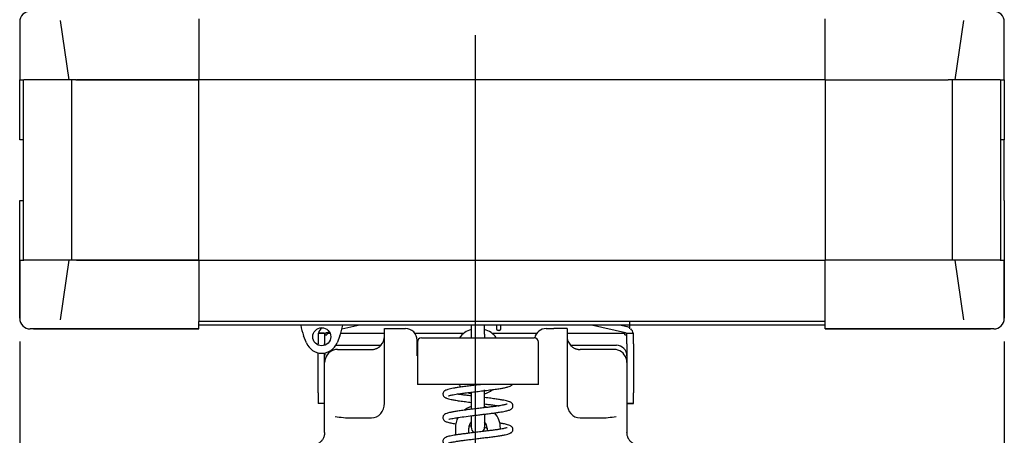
# Model space of a CAD drawing. Header units: millimetres. Extents: x 1138 to 3437, y -700 to 926.
# Tile 44 of 48: x 2355 to 2818, y 305 to 500. Entities that reach past the tile are written whole.
import ezdxf

# ---------------------------------------------------------------- set-up
doc = ezdxf.new("R2010")
doc.units = ezdxf.units.MM
doc.dimstyles.get("Standard").update_dxf_attribs({"dimtxt": 20, "dimasz": 10, "dimexe": 11, "dimexo": 11, "dimgap": 11, "dimtad": 0, "dimtih": 1, "dimtoh": 1, "dimdsep": 46, "dimtxsty": 'Standard', "dimcen": 0.09, "dimclrd": 256, "dimclre": 256, "dimclrt": 256, "dimadec": 0, "dimazin": 0, "dimtfac": 1, "dimtofl": 0, "dimtmove": 0, "dimatfit": 3, "dimfxl": 1, "dimtolj": 1, "dimtzin": 0, "dimarcsym": 0})

# ---------------------------------------------------------------- blocks, each defined once
blk = doc.blocks.new('*D7')
at = {"lineweight": -2, "transparency": 16777216}
for p, q in [((2354.7, 348.75), (2354.7, 8.66)), ((2818.2, 348.75), (2818.2, 8.66)), ((2364.7, 19.66), (2548.78, 19.66)), ((2808.2, 19.66), (2624.11, 19.66))]:
    blk.add_line(p, q, dxfattribs=at)
at = {"lineweight": 18, "transparency": 16777216}
for points in [[(2364.7, 21.33), (2364.7, 17.99), (2354.7, 19.66)], [(2808.2, 21.33), (2808.2, 17.99), (2818.2, 19.66)]]:
    blk.add_solid(points, dxfattribs=at)
at = {"layer": 'Defpoints', "color": 0, "lineweight": 18, "transparency": 16777216}
for p in [(2354.7, 359.75), (2818.2, 359.75), (2818.2, 19.66)]:
    blk.add_point(p, dxfattribs=at)
at = {"lineweight": 18, "transparency": 16777216, "insert": (2586.45, 19.66), "char_height": 20, "attachment_point": 5}
blk.add_mtext('\\A1;467', dxfattribs=at)
blk = doc.blocks.new('*D8')
at = {"lineweight": -2, "transparency": 16777216}
for p, q in [((2569.15, 493.05), (2569.15, 74.71)), ((2354.7, 348.75), (2354.7, 74.71)), ((2364.7, 85.71), (2427.59, 85.71)), ((2559.15, 85.71), (2496.26, 85.71))]:
    blk.add_line(p, q, dxfattribs=at)
at = {"lineweight": 18, "transparency": 16777216}
for points in [[(2364.7, 87.38), (2364.7, 84.05), (2354.7, 85.71)], [(2559.15, 87.38), (2559.15, 84.05), (2569.15, 85.71)]]:
    blk.add_solid(points, dxfattribs=at)
at = {"layer": 'Defpoints', "color": 0, "lineweight": 18, "transparency": 16777216}
for p in [(2569.15, 504.05), (2354.7, 359.75), (2569.15, 85.71)]:
    blk.add_point(p, dxfattribs=at)
at = {"lineweight": 18, "transparency": 16777216, "insert": (2461.92, 85.71), "char_height": 20, "attachment_point": 5}
blk.add_mtext('\\A1;218', dxfattribs=at)

msp = doc.modelspace()

# ---------------------------------------------------------------- linework, layer by layer
for p, q in [((2438.998, 500.785), (2438.998, 472.049)), ((2733.898, 472.049), (2733.898, 500.785)), ((2354.698, 499.349), (2354.698, 472.049)), ((2354.698, 499.349), (2354.698, 472.049)), ((2373.805, 500.045), (2377.822, 472.049)), ((2795.074, 472.049), (2799.09, 500.045)), ((2818.198, 472.049), (2818.198, 499.349)), ((2818.198, 472.049), (2818.198, 499.349)), ((2354.698, 443.849), (2354.698, 472.049)), ((2354.698, 472.049), (2356.658, 472.049)), ((2356.498, 387.049), (2356.498, 472.049)), ((2356.498, 387.049), (2356.498, 472.049)), ((2376.356, 472.049), (2356.658, 472.049)), ((2381.072, 472.049), (2376.356, 472.049)), ((2379.167, 387.049), (2379.167, 472.049)), ((2381.072, 472.049), (2438.998, 472.049)), ((2733.898, 472.035), (2381.398, 472.035)), ((2438.998, 387.049), (2438.998, 472.049)), ((2733.898, 472.049), (2733.898, 387.049)), ((2733.898, 472.049), (2791.823, 472.049)), ((2796.539, 472.049), (2791.823, 472.049)), ((2793.729, 472.049), (2793.729, 387.049)), ((2816.237, 472.049), (2796.539, 472.049)), ((2816.237, 472.049), (2818.198, 472.049)), ((2816.398, 472.049), (2816.398, 387.049)), ((2816.398, 472.049), (2816.398, 387.049)), ((2818.198, 472.049), (2818.198, 443.849)), ((2356.498, 443.849), (2354.698, 443.849)), ((2818.198, 443.849), (2816.398, 443.849)), ((2817.898, 443.848), (2817.898, 415.251)), ((2354.698, 387.049), (2354.698, 415.249)), ((2354.698, 415.249), (2356.498, 415.249)), ((2818.198, 415.249), (2818.198, 387.049)), ((2354.698, 387.049), (2354.698, 359.749)), ((2354.698, 387.049), (2356.658, 387.049)), ((2354.698, 359.749), (2354.698, 387.049)), ((2376.356, 387.049), (2356.658, 387.049)), ((2377.822, 387.049), (2373.805, 359.054)), ((2381.072, 387.049), (2376.356, 387.049)), ((2438.998, 387.049), (2381.072, 387.049)), ((2381.398, 387.064), (2733.898, 387.064)), ((2438.998, 387.049), (2438.998, 358.314)), ((2733.898, 354.749), (2733.898, 387.049)), ((2791.823, 387.049), (2733.898, 387.049)), ((2796.539, 387.049), (2791.823, 387.049)), ((2799.09, 359.054), (2795.074, 387.049)), ((2816.237, 387.049), (2796.539, 387.049)), ((2816.237, 387.049), (2818.198, 387.049)), ((2818.198, 359.749), (2818.198, 387.049)), ((2818.198, 387.049), (2818.198, 359.749)), ((2438.998, 354.749), (2438.998, 358.314)), ((2439, 358.44), (2733.898, 358.44)), ((2641.898, 354.749), (2641.898, 358.314)), ((2361.168, 354.749), (2359.698, 354.749)), ((2361.157, 354.749), (2376.939, 354.749)), ((2376.949, 354.749), (2361.168, 354.749)), ((2376.949, 354.749), (2438.998, 354.749)), ((2438.998, 354.749), (2376.949, 354.749)), ((2733.898, 356.549), (2439, 356.549)), ((2495.216, 352.695), (2498.216, 352.695)), ((2498.216, 352.695), (2495.216, 352.695)), ((2495.216, 352.695), (2495.216, 347.695)), ((2498.216, 352.695), (2498.216, 347.695)), ((2500.547, 353.235), (2498.991, 352.875)), ((2499.216, 352.695), (2499.216, 351.9)), ((2499.216, 352.695), (2500.821, 352.695)), ((2505.888, 352.695), (2526.444, 352.695)), ((2514.879, 356.55), (2506.414, 354.592)), ((2526.443, 319.809), (2526.443, 354.924)), ((2526.443, 354.924), (2532.58, 354.924)), ((2526.443, 323.065), (2526.443, 354.924)), ((2532.58, 354.924), (2536.261, 354.924)), ((2540.696, 352.695), (2563.823, 352.695)), ((2567.248, 356.55), (2567.248, 352.282)), ((2567.248, 352.282), (2567.248, 350.582)), ((2573.548, 352.282), (2573.548, 356.55)), ((2573.548, 352.282), (2573.548, 350.582)), ((2576.973, 352.695), (2598.1, 352.695)), ((2579.148, 356.549), (2579.148, 354.849)), ((2580.448, 354.049), (2579.948, 354.049)), ((2581.248, 354.849), (2581.248, 356.549)), ((2602.534, 354.924), (2606.216, 354.924)), ((2612.352, 354.924), (2606.216, 354.924)), ((2612.351, 352.695), (2639.58, 352.695)), ((2612.352, 354.924), (2612.352, 319.809)), ((2612.352, 354.924), (2612.352, 323.065)), ((2639.805, 352.875), (2623.917, 356.55)), ((2640.481, 355.797), (2637.229, 356.55)), ((2639.58, 351.9), (2639.58, 352.695)), ((2640.58, 352.695), (2643.58, 352.695)), ((2640.58, 352.695), (2643.58, 352.695)), ((2640.58, 347.695), (2640.58, 352.695)), ((2643.58, 347.695), (2643.58, 352.695)), ((2733.898, 354.749), (2795.946, 354.749)), ((2795.946, 354.749), (2733.898, 354.749)), ((2811.727, 354.749), (2795.946, 354.749)), ((2795.957, 354.749), (2811.738, 354.749)), ((2813.198, 354.749), (2811.727, 354.749)), ((2489.719, 348.141), (2488.363, 351.494)), ((2495.216, 347.146), (2495.216, 347.695)), ((2498.216, 351.9), (2499.216, 351.9)), ((2498.216, 347.004), (2498.216, 347.695)), ((2505.444, 351.494), (2504.088, 348.141)), ((2541.784, 342.096), (2541.784, 349.402)), ((2541.898, 348.582), (2541.898, 328.582)), ((2543.898, 350.582), (2596.898, 350.582)), ((2598.898, 328.582), (2598.898, 348.582)), ((2639.58, 351.9), (2640.58, 351.9)), ((2640.58, 347.695), (2640.58, 331.935)), ((2643.58, 347.695), (2643.58, 324.695)), ((2495.216, 324.695), (2495.216, 343.482)), ((2498.216, 331.935), (2498.216, 343.408)), ((2503.547, 347.055), (2524.821, 347.055)), ((2504.352, 345.055), (2520.307, 345.055)), ((2613.974, 347.055), (2635.58, 347.055)), ((2634.443, 345.055), (2618.489, 345.055)), ((2498.234, 339.005), (2498.216, 339.001)), ((2541.898, 342.096), (2541.784, 342.096)), ((2640.58, 339.001), (2640.561, 339.005)), ((2498.216, 309.832), (2498.216, 332.494)), ((2498.216, 309.819), (2498.216, 331.934)), ((2640.58, 332.494), (2640.58, 309.832)), ((2640.58, 331.934), (2640.58, 309.819)), ((2495.216, 324.695), (2495.216, 319.695)), ((2598.898, 328.582), (2541.898, 328.582)), ((2567.248, 327.988), (2567.248, 328.582)), ((2567.248, 324.954), (2567.248, 316.874)), ((2573.548, 317.625), (2573.548, 326.032)), ((2643.58, 319.695), (2643.58, 324.695)), ((2498.216, 319.695), (2495.216, 319.695)), ((2498.216, 319.695), (2495.216, 319.695)), ((2643.58, 319.695), (2640.58, 319.695)), ((2640.58, 319.695), (2643.58, 319.695)), ((2510.943, 312.863), (2520.307, 312.863)), ((2567.248, 313.824), (2567.248, 308.482)), ((2573.548, 314.586), (2573.548, 308.482)), ((2618.489, 312.863), (2627.852, 312.863)), ((2498.216, 305.975), (2498.216, 309.819)), ((2559.798, 308.032), (2559.798, 304.767)), ((2566.098, 305.635), (2566.098, 308.032)), ((2574.698, 308.032), (2574.698, 306.665)), ((2580.998, 307.545), (2580.998, 308.032)), ((2640.58, 309.819), (2640.58, 305.975))]:
    msp.add_line(p, q)
msp.add_circle((2496.903, 351.047), 4.25)
for centre, radius, start, end in [((2359.698, 499.349), 5, 90, 180), ((2813.198, 499.349), 5, 0, 90), ((2359.698, 359.749), 5, 180, 270), ((2813.198, 359.749), 5, 270, 0), ((2506.903, 358.993), 20, 187.01856, 202.02118), ((2499.216, 351.9), 4, 122.0044, 168.53414), ((2499.216, 351.9), 1, 103.02373, 180), ((2486.903, 358.993), 20, 337.97882, 352.98144), ((2536.261, 349.402), 5.523, 0, 90), ((2570.398, 344.382), 10.6, 107.28562, 144.2025), ((2570.398, 344.382), 10.6, 35.7975, 72.71438), ((2579.948, 354.849), 0.8, 180, 270), ((2580.448, 354.849), 0.8, 270, 0), ((2602.534, 349.402), 5.523, 90, 167.81067), ((2639.58, 351.9), 1, 0, 76.97627), ((2639.58, 351.9), 4, 54.58098, 76.97627), ((2639.58, 351.9), 4, 11.46586, 45.42081), ((2496.903, 351.047), 7.75, 202.02118, 337.97882), ((2520.307, 351.273), 6.136, 316.54732, 0), ((2543.898, 348.582), 2, 90, 180), ((2596.898, 348.582), 2, 0, 90), ((2618.489, 351.273), 6.136, 180, 223.41342), ((2503.216, 342.055), 5, 163.85625, 180), ((2504.352, 339.001), 6.054, 90, 161.86377), ((2634.443, 339.001), 6.054, 18.13623, 90), ((2635.58, 342.055), 5, 0, 90), ((2570.398, 334.282), 10.6, 212.53219, 220.93313), ((2570.398, 334.282), 10.6, 244.27969, 252.71438), ((2570.398, 334.282), 10.6, 287.28562, 309.16125), ((2570.398, 308.032), 10.6, 107.28562, 126.87187), ((2570.398, 308.032), 10.6, 67.80938, 72.71438), ((2570.398, 308.032), 10.6, 0, 42.6375), ((2570.398, 308.032), 10.6, 151.41094, 180), ((2570.398, 308.032), 4.3, 137.10093, 180), ((2570.398, 308.032), 4.3, 0, 42.89907), ((2570.398, 308.482), 3.15, 180, 235.35), ((2570.398, 308.482), 3.15, 319.17516, 0)]:
    msp.add_arc(centre, radius, start, end)
for centre, major_axis, ratio, start_param, end_param in [((2504.352, 338.47), (0, 6.947), 0.8833451, 1.2157069, 1.493774), ((2634.443, 338.47), (0, 6.947), 0.8833451, 4.7894113, 5.0674784), ((2520.307, 319.809), (0, -6.947), 0.8833451, 0, 1.5707963), ((2618.489, 319.809), (0, -6.947), 0.8833451, 4.712389, 6.2831853), ((2510.943, 325.887), (-24.545, 0), 0.5306229, 1.2529421, 1.5707963), ((2627.852, 325.887), (-24.545, 0), 0.5306229, 1.5707963, 1.8886506)]:
    msp.add_ellipse(centre, major_axis=major_axis, ratio=ratio, start_param=start_param, end_param=end_param)
for points, knots in [([(2520.307, 345.055), (2520.412, 345.055), (2520.518, 345.058), (2520.677, 345.066), (2520.73, 345.07), (2520.836, 345.078), (2520.889, 345.083), (2521.154, 345.111), (2521.363, 345.144), (2521.775, 345.232), (2521.978, 345.286), (2522.379, 345.416), (2522.577, 345.492), (2522.821, 345.6), (2522.869, 345.622), (2522.965, 345.668), (2523.109, 345.738), (2523.249, 345.814), (2523.525, 345.973), (2523.703, 346.088), (2523.92, 346.244), (2523.962, 346.276), (2524.047, 346.341), (2524.172, 346.439), (2524.293, 346.541), (2524.529, 346.752), (2524.679, 346.9), (2524.821, 347.055)], [0, 0, 0, 0, 0.0625, 0.0625, 0.09375, 0.09375, 0.125, 0.125, 0.25, 0.25, 0.375, 0.375, 0.5, 0.5, 0.53125, 0.53125, 0.5625, 0.625, 0.625, 0.75, 0.75, 0.78125, 0.78125, 0.8125, 0.875, 0.875, 1, 1, 1, 1]), ([(2613.974, 347.055), (2614.116, 346.9), (2614.267, 346.751), (2614.465, 346.574), (2614.505, 346.539), (2614.587, 346.471), (2614.628, 346.437), (2614.752, 346.337), (2614.836, 346.273), (2615.093, 346.087), (2615.447, 345.859), (2615.823, 345.668), (2616.113, 345.539), (2616.211, 345.498), (2616.36, 345.441), (2616.41, 345.422), (2616.51, 345.387), (2616.561, 345.369), (2616.814, 345.287), (2617.018, 345.232), (2617.33, 345.166), (2617.435, 345.146), (2617.593, 345.121), (2617.645, 345.114), (2617.751, 345.1), (2617.804, 345.094), (2618.067, 345.066), (2618.278, 345.055), (2618.489, 345.055)], [0, 0, 0, 0, 0.125, 0.125, 0.15625, 0.15625, 0.1875, 0.1875, 0.25, 0.25, 0.375, 0.5, 0.5, 0.5625, 0.5625, 0.59375, 0.59375, 0.625, 0.625, 0.75, 0.75, 0.8125, 0.8125, 0.84375, 0.84375, 0.875, 0.875, 1, 1, 1, 1]), ([(2572.359, 328.582), (2571.729, 328.507), (2570.236, 328.331), (2567.856, 328.05), (2565.278, 327.736), (2562.829, 327.419), (2560.675, 327.111), (2558.916, 326.821), (2557.45, 326.534), (2556.317, 326.254), (2555.518, 325.987), (2555.045, 325.764), (2554.74, 325.578), (2554.36, 325.26), (2554.063, 324.825), (2553.901, 324.252), (2553.93, 323.666), (2554.155, 323.151), (2554.489, 322.753), (2554.761, 322.543), (2555.137, 322.323), (2555.711, 322.084), (2556.572, 321.819), (2557.817, 321.527), (2559.538, 321.207), (2561.803, 320.858), (2564.429, 320.507), (2566.338, 320.271), (2567.242, 320.162)], [0, 0, 0, 0, 0.0395727, 0.092914, 0.1474874, 0.2032962, 0.2579189, 0.3071547, 0.350897, 0.4005858, 0.4403263, 0.4699883, 0.4857288, 0.5039046, 0.5292683, 0.5452399, 0.5657701, 0.5855925, 0.6004658, 0.621062, 0.6466225, 0.679147, 0.7185541, 0.7647595, 0.817694, 0.8773016, 0.9428828, 1, 1, 1, 1]), ([(2556.631, 323.251), (2556.636, 323.247), (2556.685, 323.256), (2556.924, 323.341), (2557.454, 323.491), (2558.27, 323.673), (2559.416, 323.886), (2560.921, 324.128), (2562.809, 324.397), (2565.079, 324.692), (2567.701, 325.011), (2570.614, 325.354), (2573.675, 325.716), (2576.613, 326.077), (2579.198, 326.427), (2581.309, 326.754), (2583.117, 327.091), (2584.548, 327.439), (2585.569, 327.805), (2586.131, 328.129), (2586.407, 328.375), (2586.534, 328.532), (2586.56, 328.568)], [0, 0, 0, 0, 0.0180378, 0.0499316, 0.088593, 0.1315025, 0.1783977, 0.2293208, 0.2843021, 0.3433656, 0.4065278, 0.4737955, 0.5451683, 0.618036, 0.6855803, 0.7474615, 0.8036722, 0.8697107, 0.925493, 0.9703347, 0.9938353, 1, 1, 1, 1]), ([(2556.784, 312.279), (2556.807, 312.259), (2556.974, 312.243), (2557.955, 312.502), (2560.443, 312.958), (2563.804, 313.434), (2567.186, 313.85), (2570.105, 314.195), (2572.392, 314.464), (2574.683, 314.738), (2576.864, 315.011), (2578.84, 315.277), (2581.042, 315.602), (2583.161, 315.979), (2584.654, 316.35), (2585.493, 316.663), (2585.966, 316.909), (2586.416, 317.253), (2586.844, 317.854), (2586.974, 318.693), (2586.722, 319.408), (2586.217, 319.958), (2585.766, 320.233), (2585.191, 320.488), (2584.358, 320.748), (2583.245, 321.014), (2581.855, 321.285), (2580.043, 321.581), (2577.779, 321.902), (2575.549, 322.187), (2574.088, 322.365), (2573.564, 322.428)], [0, 0, 0, 0, 0.0231114, 0.0798471, 0.1383377, 0.1997088, 0.2643254, 0.2979415, 0.3323719, 0.3676139, 0.4032412, 0.4371578, 0.4690897, 0.5269203, 0.5765678, 0.6029164, 0.6231401, 0.6398899, 0.6567105, 0.6776518, 0.6994793, 0.7177208, 0.7371742, 0.7615605, 0.7933249, 0.8219408, 0.8546193, 0.891329, 0.9320462, 0.9759093, 1, 1, 1, 1]), ([(2567.249, 323.178), (2567.213, 323.182), (2566.391, 323.282), (2564.858, 323.47), (2562.82, 323.736), (2561.436, 323.934), (2560.732, 324.042), (2560.565, 324.068)], [0, 0, 0, 0, 0.0142322, 0.3292337, 0.6276716, 0.9096726, 1, 1, 1, 1]), ([(2584.202, 319.345), (2584.196, 319.35), (2584.14, 319.341), (2583.875, 319.252), (2583.198, 319.073), (2581.838, 318.779), (2579.863, 318.455), (2577.889, 318.173), (2576.032, 317.929), (2573.875, 317.662), (2571.439, 317.372), (2568.773, 317.059), (2565.984, 316.725), (2563.312, 316.387), (2560.971, 316.06), (2559.077, 315.755), (2557.606, 315.47), (2556.508, 315.21), (2555.505, 314.887), (2554.859, 314.618), (2554.181, 313.992), (2553.912, 313.269), (2553.918, 312.606), (2554.146, 312.05), (2554.755, 311.366), (2555.859, 310.885), (2557.499, 310.471), (2559.113, 310.177), (2559.978, 310.036)], [0, 0, 0, 0, 0.0131273, 0.040864, 0.068535, 0.1220094, 0.1780112, 0.2106992, 0.2465924, 0.2857136, 0.3280844, 0.3737294, 0.4226743, 0.4736481, 0.5210867, 0.5643535, 0.6034411, 0.6383301, 0.6689937, 0.7172681, 0.7484057, 0.7630044, 0.778508, 0.7989652, 0.8238317, 0.8785422, 0.9409344, 1, 1, 1, 1]), ([(2573.56, 319.408), (2574.264, 319.323), (2575.713, 319.145), (2577.733, 318.883), (2579.225, 318.672), (2579.995, 318.555), (2580.213, 318.521)], [0, 0, 0, 0, 0.2832649, 0.5940116, 0.8821934, 1, 1, 1, 1]), ([(2498.216, 305.975), (2498.216, 305.86), (2498.213, 305.746), (2498.203, 305.575), (2498.199, 305.518), (2498.19, 305.404), (2498.184, 305.348), (2498.152, 305.065), (2498.115, 304.844), (2498.018, 304.413), (2497.958, 304.202), (2497.853, 303.893), (2497.815, 303.791), (2497.765, 303.665), (2497.755, 303.64), (2497.734, 303.591), (2497.723, 303.566), (2497.691, 303.492), (2497.67, 303.443), (2497.558, 303.203), (2497.462, 303.021), (2497.258, 302.676), (2497.15, 302.514), (2497.01, 302.322), (2496.982, 302.284), (2496.925, 302.209), (2496.896, 302.172), (2496.839, 302.101), (2496.81, 302.065), (2496.752, 301.996), (2496.722, 301.962), (2496.577, 301.796), (2496.46, 301.675), (2496.229, 301.451), (2496.114, 301.349), (2495.887, 301.16), (2495.775, 301.074), (2495.637, 300.974), (2495.609, 300.955), (2495.554, 300.917), (2495.473, 300.861), (2495.393, 300.809), (2495.236, 300.711), (2495.134, 300.651), (2494.937, 300.543), (2494.842, 300.494), (2494.656, 300.404), (2494.567, 300.364), (2494.436, 300.309), (2494.394, 300.291), (2494.31, 300.258), (2494.268, 300.242), (2494.147, 300.196), (2494.069, 300.169), (2493.845, 300.096), (2493.708, 300.057), (2493.454, 299.993), (2493.338, 299.968), (2493.126, 299.927), (2493.03, 299.912), (2492.899, 299.893), (2492.858, 299.888), (2492.781, 299.878), (2492.744, 299.874), (2492.642, 299.864), (2492.583, 299.859), (2492.482, 299.851), (2492.44, 299.849), (2492.373, 299.845), (2492.323, 299.843), (2492.307, 299.842), (2492.307, 299.842)], [0, 0, 0, 0, 0.015625, 0.015625, 0.0234375, 0.0234375, 0.03125, 0.03125, 0.0625, 0.0625, 0.09375, 0.09375, 0.109375, 0.109375, 0.1132813, 0.1132813, 0.1171875, 0.1171875, 0.125, 0.125, 0.15625, 0.15625, 0.1875, 0.1875, 0.1953125, 0.1953125, 0.203125, 0.203125, 0.2109375, 0.2109375, 0.21875, 0.21875, 0.25, 0.25, 0.28125, 0.28125, 0.3125, 0.3125, 0.3203125, 0.3203125, 0.328125, 0.34375, 0.34375, 0.375, 0.375, 0.40625, 0.40625, 0.4375, 0.4375, 0.453125, 0.453125, 0.46875, 0.46875, 0.5, 0.5, 0.5625, 0.5625, 0.625, 0.625, 0.6875, 0.6875, 0.71875, 0.71875, 0.75, 0.75, 0.8125, 0.8125, 0.875, 0.875, 0.9375, 1, 1, 1, 1]), ([(2584.15, 308.218), (2584.144, 308.226), (2584.071, 308.236), (2583.408, 307.998), (2582.104, 307.732), (2580.554, 307.463), (2579.014, 307.229), (2577.139, 306.971), (2574.93, 306.69), (2572.428, 306.388), (2569.795, 306.079), (2567.233, 305.776), (2564.913, 305.492), (2562.884, 305.229), (2560.995, 304.963), (2559.322, 304.699), (2557.895, 304.435), (2556.766, 304.186), (2555.677, 303.856), (2554.921, 303.492), (2554.468, 303.14), (2554.181, 302.822), (2553.919, 302.274), (2553.911, 301.638), (2554.035, 301.221), (2554.202, 300.904), (2554.424, 300.627), (2554.878, 300.262), (2555.713, 299.874), (2557.17, 299.44), (2558.623, 299.158), (2559.671, 298.984), (2559.764, 298.968)], [0, 0, 0, 0, 0.0114432, 0.057429, 0.1133868, 0.1460025, 0.181703, 0.2205001, 0.2624036, 0.3074187, 0.354775, 0.3998283, 0.4417848, 0.4806235, 0.516325, 0.558994, 0.5960102, 0.6313776, 0.6645127, 0.7042164, 0.725879, 0.743671, 0.7659594, 0.7807216, 0.7909992, 0.7993347, 0.8138104, 0.8436191, 0.8828968, 0.9251237, 0.9933599, 1, 1, 1, 1]), ([(2556.612, 301.02), (2556.623, 301.013), (2556.754, 301.066), (2557.334, 301.246), (2558.393, 301.486), (2559.974, 301.768), (2561.534, 302.011), (2563.403, 302.273), (2565.511, 302.544), (2567.789, 302.821), (2570.18, 303.104), (2572.628, 303.394), (2575.069, 303.69), (2577.437, 303.994), (2579.661, 304.306), (2581.636, 304.622), (2583.233, 304.927), (2584.42, 305.215), (2585.24, 305.481), (2585.785, 305.72), (2586.147, 305.951), (2586.423, 306.179), (2586.778, 306.647), (2586.943, 307.278), (2586.87, 308.009), (2586.489, 308.624), (2585.933, 309.046), (2585.326, 309.344), (2584.281, 309.693), (2582.625, 310.053), (2581.254, 310.287), (2580.644, 310.384)], [0, 0, 0, 0, 0.0234795, 0.0495523, 0.1092279, 0.14299, 0.1793182, 0.2180693, 0.2578491, 0.2982816, 0.3393824, 0.3811693, 0.4236601, 0.4668709, 0.5108191, 0.5555216, 0.5986725, 0.6362663, 0.6681924, 0.6943948, 0.7148129, 0.7294111, 0.7488965, 0.7645565, 0.7807947, 0.8088329, 0.8325269, 0.8532373, 0.9007283, 0.9587289, 1, 1, 1, 1]), ([(2566.324, 309.169), (2566.403, 309.159), (2566.707, 309.122), (2567.014, 309.085), (2567.242, 309.058)], [0, 0, 0, 0, 0.2580047, 1, 1, 1, 1]), ([(2573.474, 308.319), (2573.725, 308.288), (2574.131, 308.239), (2574.532, 308.19), (2574.685, 308.171)], [0, 0, 0, 0, 0.6157174, 1, 1, 1, 1]), ([(2646.489, 299.842), (2646.489, 299.842), (2646.487, 299.842), (2646.478, 299.843), (2646.472, 299.843), (2646.447, 299.844), (2646.422, 299.845), (2646.355, 299.849), (2646.314, 299.851), (2646.213, 299.859), (2646.154, 299.864), (2646.051, 299.874), (2646.015, 299.878), (2645.937, 299.888), (2645.896, 299.893), (2645.766, 299.911), (2645.67, 299.927), (2645.458, 299.968), (2645.342, 299.993), (2645.088, 300.057), (2644.951, 300.095), (2644.727, 300.169), (2644.649, 300.196), (2644.528, 300.241), (2644.486, 300.257), (2644.403, 300.291), (2644.36, 300.308), (2644.23, 300.364), (2644.14, 300.404), (2643.955, 300.493), (2643.859, 300.542), (2643.662, 300.651), (2643.561, 300.71), (2643.403, 300.809), (2643.35, 300.843), (2643.269, 300.897), (2643.242, 300.916), (2643.188, 300.954), (2643.16, 300.973), (2643.022, 301.073), (2642.91, 301.159), (2642.683, 301.347), (2642.568, 301.45), (2642.336, 301.673), (2642.22, 301.794), (2642.075, 301.96), (2642.046, 301.994), (2642.002, 302.046), (2641.987, 302.063), (2641.958, 302.099), (2641.886, 302.188), (2641.815, 302.28), (2641.648, 302.509), (2641.54, 302.672), (2641.387, 302.931), (2641.337, 303.02), (2641.264, 303.157), (2641.24, 303.204), (2641.194, 303.298), (2641.171, 303.346), (2641.126, 303.443), (2641.104, 303.492), (2641.061, 303.591), (2641.04, 303.641), (2640.98, 303.791), (2640.942, 303.893), (2640.837, 304.202), (2640.777, 304.413), (2640.68, 304.844), (2640.643, 305.065), (2640.611, 305.348), (2640.606, 305.404), (2640.596, 305.518), (2640.592, 305.575), (2640.583, 305.746), (2640.58, 305.86), (2640.58, 305.975)], [0, 0, 0, 0, 0.0314017, 0.0314017, 0.0626468, 0.0626468, 0.125137, 0.125137, 0.1876272, 0.1876272, 0.2501175, 0.2501175, 0.2813626, 0.2813626, 0.3126077, 0.3126077, 0.3750979, 0.3750979, 0.4375881, 0.4375881, 0.5000783, 0.5000783, 0.5313234, 0.5313234, 0.546946, 0.546946, 0.5625685, 0.5625685, 0.5938136, 0.5938136, 0.6250587, 0.6250587, 0.6563038, 0.6563038, 0.6719264, 0.6719264, 0.6797377, 0.6797377, 0.6875489, 0.6875489, 0.718794, 0.718794, 0.7500392, 0.7500392, 0.7812843, 0.7812843, 0.7890955, 0.7890955, 0.7930012, 0.7930012, 0.7969068, 0.8125294, 0.8125294, 0.8437745, 0.8437745, 0.859397, 0.859397, 0.8672083, 0.8672083, 0.8750196, 0.8750196, 0.8828309, 0.8828309, 0.8906421, 0.8906421, 0.9062647, 0.9062647, 0.9375098, 0.9375098, 0.9687549, 0.9687549, 0.9765662, 0.9765662, 0.9843774, 0.9843774, 1, 1, 1, 1])]:
    msp.add_open_spline(points, degree=3, knots=knots)
msp.add_open_spline([(2561.108, 312.888), (2560.932, 312.914), (2560.761, 312.941), (2560.593, 312.967)], degree=3)

# ---------------------------------------------------------------- dimensions: what is measured, and where the dimension line sits
at = {"lineweight": 18}
for base, p2, text, picture, middle in [((2569.148, 85.713), (2569.148, 504.049), '218', '*D8', (2461.923, 85.713)), ((2818.198, 19.659), (2818.198, 359.749), '467', '*D7', (2586.448, 19.659))]:
    dim = msp.add_linear_dim(base=base, p1=(2354.698, 359.749), p2=p2, text=text, dimstyle='Standard', dxfattribs=at)
    dim.commit()
    dim.dimension.update_dxf_attribs({"geometry": picture, "text_midpoint": middle})

doc.saveas('drawing.dxf')
